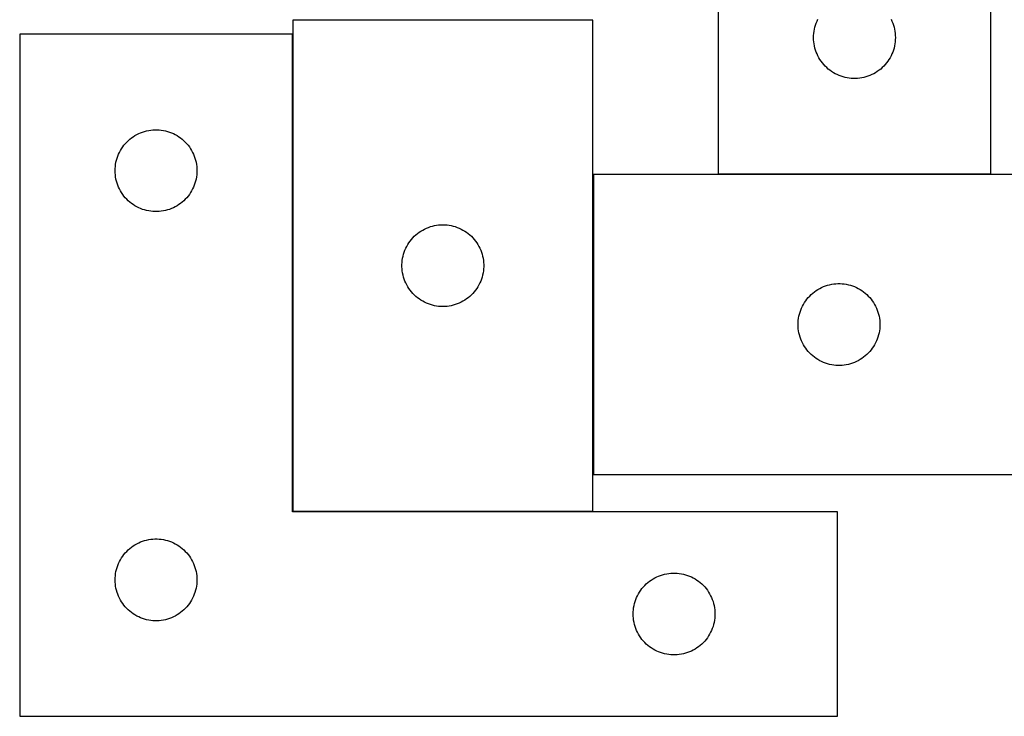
# Model space of a CAD drawing. Header units: millimetres. Extents: x 7 to 1492, y 7 to 455.
# Tile 1 of 6: x 7 to 368, y 7 to 262. Entities that reach past the tile are written whole.
import ezdxf

# ---------------------------------------------------------------- set-up
doc = ezdxf.new("R2010")
doc.units = ezdxf.units.MM
doc.layers.add('COMMON', color=5, linetype='CONTINUOUS', true_color=0x0000ff)
doc.layers.add('CUT', color=7, linetype='CONTINUOUS', true_color=0x000000)

msp = doc.modelspace()

# ---------------------------------------------------------------- linework, layer by layer
at = {"layer": 'COMMON'}
for p, q in [((106.643344, 256.626527), (106.643344, 81.826528)), ((362.71906, 205.321943), (262.71906, 205.321943)), ((106.743345, 81.726527), (216.743345, 81.726527))]:
    msp.add_line(p, q, dxfattribs=at)
at = {"layer": 'CUT'}
for p, q in [((362.71906, 205.421943), (362.71906, 455.421943)), ((262.71906, 380.421943), (262.71906, 205.421943)), ((216.743345, 261.826528), (106.743345, 261.826528)), ((106.743345, 261.826528), (106.743345, 81.826528)), ((216.743345, 81.826528), (216.743345, 261.826528)), ((298.42953, 259.983665), (298.683308, 260.713224)), ((298.683308, 260.713224), (298.974307, 261.428751)), ((298.974307, 261.428751), (299.301754, 262.12835)), ((326.136367, 262.12835), (326.463814, 261.428751)), ((326.463814, 261.428751), (326.754813, 260.713224)), ((326.754813, 260.713224), (327.008591, 259.983665)), ((106.543344, 256.626527), (6.543344, 256.626527)), ((6.543344, 256.626527), (6.543344, 6.626527)), ((106.543344, 81.626527), (106.543344, 256.626527)), ((297.738949, 256.194124), (297.798562, 256.964258)), ((297.798562, 256.964258), (297.897742, 257.730301)), ((297.897742, 257.730301), (298.036225, 258.490224)), ((298.036225, 258.490224), (298.213644, 259.242009)), ((298.213644, 259.242009), (298.42953, 259.983665)), ((327.008591, 259.983665), (327.224476, 259.242009)), ((327.224476, 259.242009), (327.401896, 258.490224)), ((327.401896, 258.490224), (327.540379, 257.730301)), ((327.540379, 257.730301), (327.639559, 256.964258)), ((327.639559, 256.964258), (327.699172, 256.194124)), ((297.71906, 255.421943), (297.738949, 256.194124)), ((297.738949, 254.649761), (297.71906, 255.421943)), ((297.798562, 253.879628), (297.738949, 254.649761)), ((297.897742, 253.113584), (297.798562, 253.879628)), ((298.036225, 252.353662), (297.897742, 253.113584)), ((327.540379, 253.113584), (327.401896, 252.353662)), ((327.639559, 253.879628), (327.540379, 253.113584)), ((327.699172, 254.649761), (327.639559, 253.879628)), ((327.699172, 256.194124), (327.71906, 255.421943)), ((327.71906, 255.421943), (327.699172, 254.649761)), ((298.213644, 251.601876), (298.036225, 252.353662)), ((298.42953, 250.86022), (298.213644, 251.601876)), ((298.683308, 250.130661), (298.42953, 250.86022)), ((298.974307, 249.415134), (298.683308, 250.130661)), ((299.301754, 248.715536), (298.974307, 249.415134)), ((326.463814, 249.415134), (326.136367, 248.715536)), ((326.754813, 250.130661), (326.463814, 249.415134)), ((327.008591, 250.86022), (326.754813, 250.130661)), ((327.224476, 251.601876), (327.008591, 250.86022)), ((327.401896, 252.353662), (327.224476, 251.601876)), ((299.664782, 248.033722), (299.301754, 248.715536)), ((300.062427, 247.3715), (299.664782, 248.033722)), ((300.493635, 246.730626), (300.062427, 247.3715)), ((300.957263, 246.1128), (300.493635, 246.730626)), ((301.452081, 245.519661), (300.957263, 246.1128)), ((324.480857, 246.1128), (323.986039, 245.519661)), ((324.944485, 246.730626), (324.480857, 246.1128)), ((325.375694, 247.3715), (324.944485, 246.730626)), ((325.773339, 248.033722), (325.375694, 247.3715)), ((326.136367, 248.715536), (325.773339, 248.033722)), ((301.976778, 244.95278), (301.452081, 245.519661)), ((302.52996, 244.413662), (301.976778, 244.95278)), ((303.110163, 243.903736), (302.52996, 244.413662)), ((303.715846, 243.424354), (303.110163, 243.903736)), ((304.345405, 242.976787), (303.715846, 243.424354)), ((304.997168, 242.562223), (304.345405, 242.976787)), ((305.669409, 242.181761), (304.997168, 242.562223)), ((306.360345, 241.836409), (305.669409, 242.181761)), ((319.768712, 242.181761), (319.077776, 241.836409)), ((320.440952, 242.562223), (319.768712, 242.181761)), ((321.092716, 242.976787), (320.440952, 242.562223)), ((321.722275, 243.424354), (321.092716, 242.976787)), ((322.327958, 243.903736), (321.722275, 243.424354)), ((322.90816, 244.413662), (322.327958, 243.903736)), ((323.461343, 244.95278), (322.90816, 244.413662)), ((323.986039, 245.519661), (323.461343, 244.95278)), ((307.068142, 241.527083), (306.360345, 241.836409)), ((307.790925, 241.254604), (307.068142, 241.527083)), ((308.526776, 241.019695), (307.790925, 241.254604)), ((309.273744, 240.822977), (308.526776, 241.019695)), ((310.029849, 240.664973), (309.273744, 240.822977)), ((310.793085, 240.546103), (310.029849, 240.664973)), ((311.561428, 240.46668), (310.793085, 240.546103)), ((312.332842, 240.426916), (311.561428, 240.46668)), ((313.105279, 240.426916), (312.332842, 240.426916)), ((313.876692, 240.46668), (313.105279, 240.426916)), ((314.645036, 240.546103), (313.876692, 240.46668)), ((315.408272, 240.664973), (314.645036, 240.546103)), ((316.164376, 240.822977), (315.408272, 240.664973)), ((316.911345, 241.019695), (316.164376, 240.822977)), ((317.647196, 241.254604), (316.911345, 241.019695)), ((318.369979, 241.527083), (317.647196, 241.254604)), ((319.077776, 241.836409), (318.369979, 241.527083)), ((50.184628, 220.212061), (50.892426, 220.521386)), ((50.892426, 220.521386), (51.615208, 220.793865)), ((51.615208, 220.793865), (52.35106, 221.028775)), ((52.35106, 221.028775), (53.098028, 221.225492)), ((53.098028, 221.225492), (53.854133, 221.383496)), ((53.854133, 221.383496), (54.617369, 221.502367)), ((54.617369, 221.502367), (55.385712, 221.581789)), ((55.385712, 221.581789), (56.157125, 221.621554)), ((56.157125, 221.621554), (56.929563, 221.621554)), ((56.929563, 221.621554), (57.700976, 221.581789)), ((57.700976, 221.581789), (58.46932, 221.502367)), ((58.46932, 221.502367), (59.232556, 221.383496)), ((59.232556, 221.383496), (59.98866, 221.225492)), ((59.98866, 221.225492), (60.735629, 221.028775)), ((60.735629, 221.028775), (61.47148, 220.793865)), ((61.47148, 220.793865), (62.194263, 220.521386)), ((62.194263, 220.521386), (62.90206, 220.212061)), ((45.276365, 216.528808), (45.801061, 217.095689)), ((45.801061, 217.095689), (46.354244, 217.634807)), ((46.354244, 217.634807), (46.934447, 218.144733)), ((46.934447, 218.144733), (47.54013, 218.624115)), ((47.54013, 218.624115), (48.169688, 219.071682)), ((48.169688, 219.071682), (48.821452, 219.486246)), ((48.821452, 219.486246), (49.493693, 219.866709)), ((49.493693, 219.866709), (50.184628, 220.212061)), ((62.90206, 220.212061), (63.592995, 219.866709)), ((63.592995, 219.866709), (64.265236, 219.486246)), ((64.265236, 219.486246), (64.917, 219.071682)), ((64.917, 219.071682), (65.546558, 218.624115)), ((65.546558, 218.624115), (66.152242, 218.144733)), ((66.152242, 218.144733), (66.732444, 217.634807)), ((66.732444, 217.634807), (67.285627, 217.095689)), ((67.285627, 217.095689), (67.810323, 216.528808)), ((42.798591, 212.633335), (43.126038, 213.332933)), ((43.126038, 213.332933), (43.489066, 214.014748)), ((43.489066, 214.014748), (43.886711, 214.67697)), ((43.886711, 214.67697), (44.317919, 215.317843)), ((44.317919, 215.317843), (44.781547, 215.935669)), ((44.781547, 215.935669), (45.276365, 216.528808)), ((67.810323, 216.528808), (68.305141, 215.935669)), ((68.305141, 215.935669), (68.768769, 215.317843)), ((68.768769, 215.317843), (69.199978, 214.67697)), ((69.199978, 214.67697), (69.597623, 214.014748)), ((69.597623, 214.014748), (69.96065, 213.332933)), ((69.96065, 213.332933), (70.288098, 212.633335)), ((41.722026, 208.934885), (41.860509, 209.694808)), ((41.860509, 209.694808), (42.037928, 210.446593)), ((42.037928, 210.446593), (42.253813, 211.188249)), ((42.253813, 211.188249), (42.507592, 211.917808)), ((42.507592, 211.917808), (42.798591, 212.633335)), ((70.288098, 212.633335), (70.579096, 211.917808)), ((70.579096, 211.917808), (70.832875, 211.188249)), ((70.832875, 211.188249), (71.04876, 210.446593)), ((71.04876, 210.446593), (71.226179, 209.694808)), ((71.226179, 209.694808), (71.364663, 208.934885)), ((41.543344, 206.626527), (41.563233, 207.398708)), ((41.563233, 205.854345), (41.543344, 206.626527)), ((41.563233, 207.398708), (41.622846, 208.168842)), ((41.622846, 205.084212), (41.563233, 205.854345)), ((41.622846, 208.168842), (41.722026, 208.934885)), ((71.364663, 208.934885), (71.463842, 208.168842)), ((71.463842, 208.168842), (71.523456, 207.398708)), ((71.523456, 205.854345), (71.463842, 205.084212)), ((71.523456, 207.398708), (71.543344, 206.626527)), ((71.543344, 206.626527), (71.523456, 205.854345)), ((41.722026, 204.318168), (41.622846, 205.084212)), ((41.860509, 203.558246), (41.722026, 204.318168)), ((42.037928, 202.80646), (41.860509, 203.558246)), ((42.253813, 202.064804), (42.037928, 202.80646)), ((71.04876, 202.80646), (70.832875, 202.064804)), ((71.226179, 203.558246), (71.04876, 202.80646)), ((71.364663, 204.318168), (71.226179, 203.558246)), ((71.463842, 205.084212), (71.364663, 204.318168)), ((397.039363, 205.221942), (217.039363, 205.221942)), ((217.039363, 205.221942), (217.039363, 95.221942)), ((262.71906, 205.421943), (362.71906, 205.421943)), ((42.507592, 201.335245), (42.253813, 202.064804)), ((42.798591, 200.619718), (42.507592, 201.335245)), ((43.126038, 199.92012), (42.798591, 200.619718)), ((43.489066, 199.238306), (43.126038, 199.92012)), ((43.886711, 198.576084), (43.489066, 199.238306)), ((69.597623, 199.238306), (69.199978, 198.576084)), ((69.96065, 199.92012), (69.597623, 199.238306)), ((70.288098, 200.619718), (69.96065, 199.92012)), ((70.579096, 201.335245), (70.288098, 200.619718)), ((70.832875, 202.064804), (70.579096, 201.335245)), ((44.317919, 197.93521), (43.886711, 198.576084)), ((44.781547, 197.317384), (44.317919, 197.93521)), ((45.276365, 196.724245), (44.781547, 197.317384)), ((45.801061, 196.157364), (45.276365, 196.724245)), ((46.354244, 195.618246), (45.801061, 196.157364)), ((46.934447, 195.10832), (46.354244, 195.618246)), ((47.54013, 194.628938), (46.934447, 195.10832)), ((66.152242, 195.10832), (65.546558, 194.628938)), ((66.732444, 195.618246), (66.152242, 195.10832)), ((67.285627, 196.157364), (66.732444, 195.618246)), ((67.810323, 196.724245), (67.285627, 196.157364)), ((68.305141, 197.317384), (67.810323, 196.724245)), ((68.768769, 197.93521), (68.305141, 197.317384)), ((69.199978, 198.576084), (68.768769, 197.93521)), ((48.169688, 194.181371), (47.54013, 194.628938)), ((48.821452, 193.766807), (48.169688, 194.181371)), ((49.493693, 193.386345), (48.821452, 193.766807)), ((50.184628, 193.040993), (49.493693, 193.386345)), ((50.892426, 192.731667), (50.184628, 193.040993)), ((51.615208, 192.459188), (50.892426, 192.731667)), ((52.35106, 192.224278), (51.615208, 192.459188)), ((53.098028, 192.027561), (52.35106, 192.224278)), ((53.854133, 191.869557), (53.098028, 192.027561)), ((54.617369, 191.750686), (53.854133, 191.869557)), ((55.385712, 191.671264), (54.617369, 191.750686)), ((56.157125, 191.6315), (55.385712, 191.671264)), ((56.929563, 191.6315), (56.157125, 191.6315)), ((57.700976, 191.671264), (56.929563, 191.6315)), ((58.46932, 191.750686), (57.700976, 191.671264)), ((59.232556, 191.869557), (58.46932, 191.750686)), ((59.98866, 192.027561), (59.232556, 191.869557)), ((60.735629, 192.224278), (59.98866, 192.027561)), ((61.47148, 192.459188), (60.735629, 192.224278)), ((62.194263, 192.731667), (61.47148, 192.459188)), ((62.90206, 193.040993), (62.194263, 192.731667)), ((63.592995, 193.386345), (62.90206, 193.040993)), ((64.265236, 193.766807), (63.592995, 193.386345)), ((64.917, 194.181371), (64.265236, 193.766807)), ((65.546558, 194.628938), (64.917, 194.181371)), ((153.052029, 184.051953), (153.692902, 184.483161)), ((153.692902, 184.483161), (154.355124, 184.880806)), ((154.355124, 184.880806), (155.036938, 185.243834)), ((155.036938, 185.243834), (155.736537, 185.571281)), ((155.736537, 185.571281), (156.452064, 185.86228)), ((156.452064, 185.86228), (157.181623, 186.116058)), ((157.181623, 186.116058), (157.923278, 186.331943)), ((157.923278, 186.331943), (158.675064, 186.509363)), ((158.675064, 186.509363), (159.434987, 186.647846)), ((159.434987, 186.647846), (160.20103, 186.747026)), ((160.20103, 186.747026), (160.971164, 186.806639)), ((160.971164, 186.806639), (161.743345, 186.826528)), ((161.743345, 186.826528), (162.515527, 186.806639)), ((162.515527, 186.806639), (163.28566, 186.747026)), ((163.28566, 186.747026), (164.051704, 186.647846)), ((164.051704, 186.647846), (164.811626, 186.509363)), ((164.811626, 186.509363), (165.563412, 186.331943)), ((165.563412, 186.331943), (166.305068, 186.116058)), ((166.305068, 186.116058), (167.034626, 185.86228)), ((167.034626, 185.86228), (167.750154, 185.571281)), ((167.750154, 185.571281), (168.449752, 185.243834)), ((168.449752, 185.243834), (169.131566, 184.880806)), ((169.131566, 184.880806), (169.793788, 184.483161)), ((169.793788, 184.483161), (170.434662, 184.051953)), ((149.29819, 180.200183), (149.745757, 180.829742)), ((149.745757, 180.829742), (150.225138, 181.435425)), ((150.225138, 181.435425), (150.735065, 182.015628)), ((150.735065, 182.015628), (151.274183, 182.56881)), ((151.274183, 182.56881), (151.841063, 183.093507)), ((151.841063, 183.093507), (152.434203, 183.588325)), ((152.434203, 183.588325), (153.052029, 184.051953)), ((170.434662, 184.051953), (171.052487, 183.588325)), ((171.052487, 183.588325), (171.645627, 183.093507)), ((171.645627, 183.093507), (172.212508, 182.56881)), ((172.212508, 182.56881), (172.751626, 182.015628)), ((172.751626, 182.015628), (173.261552, 181.435425)), ((173.261552, 181.435425), (173.740934, 180.829742)), ((173.740934, 180.829742), (174.1885, 180.200183)), ((147.576007, 176.754663), (147.848486, 177.477446)), ((147.848486, 177.477446), (148.157811, 178.185243)), ((148.157811, 178.185243), (148.503163, 178.876179)), ((148.503163, 178.876179), (148.883626, 179.54842)), ((148.883626, 179.54842), (149.29819, 180.200183)), ((174.1885, 180.200183), (174.603065, 179.54842)), ((174.603065, 179.54842), (174.983527, 178.876179)), ((174.983527, 178.876179), (175.328879, 178.185243)), ((175.328879, 178.185243), (175.638205, 177.477446)), ((175.638205, 177.477446), (175.910684, 176.754663)), ((146.788082, 172.98416), (146.867505, 173.752503)), ((146.867505, 173.752503), (146.986376, 174.515739)), ((146.986376, 174.515739), (147.14438, 175.271844)), ((147.14438, 175.271844), (147.341097, 176.018812)), ((147.341097, 176.018812), (147.576007, 176.754663)), ((175.910684, 176.754663), (176.145593, 176.018812)), ((176.145593, 176.018812), (176.342311, 175.271844)), ((176.342311, 175.271844), (176.500314, 174.515739)), ((176.500314, 174.515739), (176.619185, 173.752503)), ((176.619185, 173.752503), (176.698608, 172.98416)), ((146.748318, 172.212746), (146.788082, 172.98416)), ((146.748318, 171.440309), (146.748318, 172.212746)), ((146.788082, 170.668896), (146.748318, 171.440309)), ((146.867505, 169.900552), (146.788082, 170.668896)), ((146.986376, 169.137316), (146.867505, 169.900552)), ((176.619185, 169.900552), (176.500314, 169.137316)), ((176.698608, 170.668896), (176.619185, 169.900552)), ((176.698608, 172.98416), (176.738372, 172.212746)), ((176.738372, 171.440309), (176.698608, 170.668896)), ((176.738372, 172.212746), (176.738372, 171.440309)), ((147.14438, 168.381211), (146.986376, 169.137316)), ((147.341097, 167.634243), (147.14438, 168.381211)), ((147.576007, 166.898392), (147.341097, 167.634243)), ((147.848486, 166.175609), (147.576007, 166.898392)), ((148.157811, 165.467812), (147.848486, 166.175609)), ((175.638205, 166.175609), (175.328879, 165.467812)), ((175.910684, 166.898392), (175.638205, 166.175609)), ((176.145593, 167.634243), (175.910684, 166.898392)), ((176.342311, 168.381211), (176.145593, 167.634243)), ((176.500314, 169.137316), (176.342311, 168.381211)), ((148.503163, 164.776876), (148.157811, 165.467812)), ((148.883626, 164.104636), (148.503163, 164.776876)), ((149.29819, 163.452872), (148.883626, 164.104636)), ((149.745757, 162.823313), (149.29819, 163.452872)), ((150.225138, 162.21763), (149.745757, 162.823313)), ((173.740934, 162.823313), (173.261552, 162.21763)), ((174.1885, 163.452872), (173.740934, 162.823313)), ((174.603065, 164.104636), (174.1885, 163.452872)), ((174.983527, 164.776876), (174.603065, 164.104636)), ((175.328879, 165.467812), (174.983527, 164.776876)), ((298.036149, 162.21953), (298.665707, 162.667097)), ((298.665707, 162.667097), (299.317471, 163.081661)), ((299.317471, 163.081661), (299.989712, 163.462124)), ((299.989712, 163.462124), (300.680647, 163.807476)), ((300.680647, 163.807476), (301.388445, 164.116801)), ((301.388445, 164.116801), (302.111228, 164.38928)), ((302.111228, 164.38928), (302.847079, 164.62419)), ((302.847079, 164.62419), (303.594047, 164.820907)), ((303.594047, 164.820907), (304.350152, 164.978911)), ((304.350152, 164.978911), (305.113388, 165.097782)), ((305.113388, 165.097782), (305.881731, 165.177205)), ((305.881731, 165.177205), (306.653145, 165.216969)), ((306.653145, 165.216969), (307.425582, 165.216969)), ((307.425582, 165.216969), (308.196995, 165.177205)), ((308.196995, 165.177205), (308.965339, 165.097782)), ((308.965339, 165.097782), (309.728575, 164.978911)), ((309.728575, 164.978911), (310.484679, 164.820907)), ((310.484679, 164.820907), (311.231648, 164.62419)), ((311.231648, 164.62419), (311.967499, 164.38928)), ((311.967499, 164.38928), (312.690282, 164.116801)), ((312.690282, 164.116801), (313.398079, 163.807476)), ((313.398079, 163.807476), (314.089014, 163.462124)), ((314.089014, 163.462124), (314.761255, 163.081661)), ((314.761255, 163.081661), (315.413019, 162.667097)), ((315.413019, 162.667097), (316.042577, 162.21953)), ((150.735065, 161.637428), (150.225138, 162.21763)), ((151.274183, 161.084245), (150.735065, 161.637428)), ((151.841063, 160.559549), (151.274183, 161.084245)), ((152.434203, 160.06473), (151.841063, 160.559549)), ((153.052029, 159.601103), (152.434203, 160.06473)), ((153.692902, 159.169894), (153.052029, 159.601103)), ((154.355124, 158.772249), (153.692902, 159.169894)), ((169.793788, 159.169894), (169.131566, 158.772249)), ((170.434662, 159.601103), (169.793788, 159.169894)), ((171.052487, 160.06473), (170.434662, 159.601103)), ((171.645627, 160.559549), (171.052487, 160.06473)), ((172.212508, 161.084245), (171.645627, 160.559549)), ((172.751626, 161.637428), (172.212508, 161.084245)), ((173.261552, 162.21763), (172.751626, 161.637428)), ((294.38273, 158.272385), (294.813938, 158.913258)), ((294.813938, 158.913258), (295.277566, 159.531084)), ((295.277566, 159.531084), (295.772384, 160.124223)), ((295.772384, 160.124223), (296.29708, 160.691104)), ((296.29708, 160.691104), (296.850263, 161.230222)), ((296.850263, 161.230222), (297.430466, 161.740148)), ((297.430466, 161.740148), (298.036149, 162.21953)), ((316.042577, 162.21953), (316.648261, 161.740148)), ((316.648261, 161.740148), (317.228463, 161.230222)), ((317.228463, 161.230222), (317.781646, 160.691104)), ((317.781646, 160.691104), (318.306342, 160.124223)), ((318.306342, 160.124223), (318.80116, 159.531084)), ((318.80116, 159.531084), (319.264788, 158.913258)), ((319.264788, 158.913258), (319.695997, 158.272385)), ((155.036938, 158.409221), (154.355124, 158.772249)), ((155.736537, 158.081774), (155.036938, 158.409221)), ((156.452064, 157.790775), (155.736537, 158.081774)), ((157.181623, 157.536997), (156.452064, 157.790775)), ((157.923278, 157.321112), (157.181623, 157.536997)), ((158.675064, 157.143692), (157.923278, 157.321112)), ((159.434987, 157.005209), (158.675064, 157.143692)), ((160.20103, 156.906029), (159.434987, 157.005209)), ((160.971164, 156.846416), (160.20103, 156.906029)), ((161.743345, 156.826528), (160.971164, 156.846416)), ((162.515527, 156.846416), (161.743345, 156.826528)), ((163.28566, 156.906029), (162.515527, 156.846416)), ((164.051704, 157.005209), (163.28566, 156.906029)), ((164.811626, 157.143692), (164.051704, 157.005209)), ((165.563412, 157.321112), (164.811626, 157.143692)), ((166.305068, 157.536997), (165.563412, 157.321112)), ((167.034626, 157.790775), (166.305068, 157.536997)), ((167.750154, 158.081774), (167.034626, 157.790775)), ((168.449752, 158.409221), (167.750154, 158.081774)), ((169.131566, 158.772249), (168.449752, 158.409221)), ((292.749833, 154.783664), (293.003611, 155.513223)), ((293.003611, 155.513223), (293.29461, 156.22875)), ((293.29461, 156.22875), (293.622057, 156.928349)), ((293.622057, 156.928349), (293.985085, 157.610163)), ((293.985085, 157.610163), (294.38273, 158.272385)), ((319.695997, 158.272385), (320.093642, 157.610163)), ((320.093642, 157.610163), (320.45667, 156.928349)), ((320.45667, 156.928349), (320.784117, 156.22875)), ((320.784117, 156.22875), (321.075116, 155.513223)), ((321.075116, 155.513223), (321.328894, 154.783664)), ((292.059252, 150.994123), (292.118865, 151.764257)), ((292.118865, 151.764257), (292.218045, 152.5303)), ((292.218045, 152.5303), (292.356528, 153.290223)), ((292.356528, 153.290223), (292.533947, 154.042008)), ((292.533947, 154.042008), (292.749833, 154.783664)), ((321.328894, 154.783664), (321.544779, 154.042008)), ((321.544779, 154.042008), (321.722199, 153.290223)), ((321.722199, 153.290223), (321.860682, 152.5303)), ((321.860682, 152.5303), (321.959861, 151.764257)), ((321.959861, 151.764257), (322.019475, 150.994123)), ((292.039363, 150.221942), (292.059252, 150.994123)), ((292.059252, 149.44976), (292.039363, 150.221942)), ((292.118865, 148.679627), (292.059252, 149.44976)), ((292.218045, 147.913583), (292.118865, 148.679627)), ((321.959861, 148.679627), (321.860682, 147.913583)), ((322.019475, 149.44976), (321.959861, 148.679627)), ((322.019475, 150.994123), (322.039363, 150.221942)), ((322.039363, 150.221942), (322.019475, 149.44976)), ((292.356528, 147.153661), (292.218045, 147.913583)), ((292.533947, 146.401875), (292.356528, 147.153661)), ((292.749833, 145.660219), (292.533947, 146.401875)), ((293.003611, 144.93066), (292.749833, 145.660219)), ((293.29461, 144.215133), (293.003611, 144.93066)), ((321.075116, 144.93066), (320.784117, 144.215133)), ((321.328894, 145.660219), (321.075116, 144.93066)), ((321.544779, 146.401875), (321.328894, 145.660219)), ((321.722199, 147.153661), (321.544779, 146.401875)), ((321.860682, 147.913583), (321.722199, 147.153661)), ((293.622057, 143.515535), (293.29461, 144.215133)), ((293.985085, 142.833721), (293.622057, 143.515535)), ((294.38273, 142.171499), (293.985085, 142.833721)), ((294.813938, 141.530625), (294.38273, 142.171499)), ((295.277566, 140.912799), (294.813938, 141.530625)), ((295.772384, 140.31966), (295.277566, 140.912799)), ((318.80116, 140.912799), (318.306342, 140.31966)), ((319.264788, 141.530625), (318.80116, 140.912799)), ((319.695997, 142.171499), (319.264788, 141.530625)), ((320.093642, 142.833721), (319.695997, 142.171499)), ((320.45667, 143.515535), (320.093642, 142.833721)), ((320.784117, 144.215133), (320.45667, 143.515535)), ((296.29708, 139.752779), (295.772384, 140.31966)), ((296.850263, 139.213661), (296.29708, 139.752779)), ((297.430466, 138.703735), (296.850263, 139.213661)), ((298.036149, 138.224353), (297.430466, 138.703735)), ((298.665707, 137.776786), (298.036149, 138.224353)), ((299.317471, 137.362222), (298.665707, 137.776786)), ((299.989712, 136.98176), (299.317471, 137.362222)), ((314.761255, 137.362222), (314.089014, 136.98176)), ((315.413019, 137.776786), (314.761255, 137.362222)), ((316.042577, 138.224353), (315.413019, 137.776786)), ((316.648261, 138.703735), (316.042577, 138.224353)), ((317.228463, 139.213661), (316.648261, 138.703735)), ((317.781646, 139.752779), (317.228463, 139.213661)), ((318.306342, 140.31966), (317.781646, 139.752779)), ((300.680647, 136.636408), (299.989712, 136.98176)), ((301.388445, 136.327082), (300.680647, 136.636408)), ((302.111228, 136.054603), (301.388445, 136.327082)), ((302.847079, 135.819694), (302.111228, 136.054603)), ((303.594047, 135.622976), (302.847079, 135.819694)), ((304.350152, 135.464972), (303.594047, 135.622976)), ((305.113388, 135.346102), (304.350152, 135.464972)), ((305.881731, 135.266679), (305.113388, 135.346102)), ((306.653145, 135.226915), (305.881731, 135.266679)), ((307.425582, 135.226915), (306.653145, 135.226915)), ((308.196995, 135.266679), (307.425582, 135.226915)), ((308.965339, 135.346102), (308.196995, 135.266679)), ((309.728575, 135.464972), (308.965339, 135.346102)), ((310.484679, 135.622976), (309.728575, 135.464972)), ((311.231648, 135.819694), (310.484679, 135.622976)), ((311.967499, 136.054603), (311.231648, 135.819694)), ((312.690282, 136.327082), (311.967499, 136.054603)), ((313.398079, 136.636408), (312.690282, 136.327082)), ((314.089014, 136.98176), (313.398079, 136.636408)), ((217.039363, 95.221942), (397.039363, 95.221942)), ((306.543344, 81.626527), (106.543344, 81.626527)), ((106.743345, 81.826528), (216.743345, 81.826528)), ((306.543344, 6.626527), (306.543344, 81.626527)), ((46.934447, 68.144733), (47.54013, 68.624115)), ((47.54013, 68.624115), (48.169688, 69.071682)), ((48.169688, 69.071682), (48.821452, 69.486246)), ((48.821452, 69.486246), (49.493693, 69.866709)), ((49.493693, 69.866709), (50.184628, 70.212061)), ((50.184628, 70.212061), (50.892426, 70.521386)), ((50.892426, 70.521386), (51.615208, 70.793865)), ((51.615208, 70.793865), (52.35106, 71.028775)), ((52.35106, 71.028775), (53.098028, 71.225492)), ((53.098028, 71.225492), (53.854133, 71.383496)), ((53.854133, 71.383496), (54.617369, 71.502367)), ((54.617369, 71.502367), (55.385712, 71.581789)), ((55.385712, 71.581789), (56.157125, 71.621554)), ((56.157125, 71.621554), (56.929563, 71.621554)), ((56.929563, 71.621554), (57.700976, 71.581789)), ((57.700976, 71.581789), (58.46932, 71.502367)), ((58.46932, 71.502367), (59.232556, 71.383496)), ((59.232556, 71.383496), (59.98866, 71.225492)), ((59.98866, 71.225492), (60.735629, 71.028775)), ((60.735629, 71.028775), (61.47148, 70.793865)), ((61.47148, 70.793865), (62.194263, 70.521386)), ((62.194263, 70.521386), (62.90206, 70.212061)), ((62.90206, 70.212061), (63.592995, 69.866709)), ((63.592995, 69.866709), (64.265236, 69.486246)), ((64.265236, 69.486246), (64.917, 69.071682)), ((64.917, 69.071682), (65.546558, 68.624115)), ((65.546558, 68.624115), (66.152242, 68.144733)), ((43.886711, 64.67697), (44.317919, 65.317843)), ((44.317919, 65.317843), (44.781547, 65.935669)), ((44.781547, 65.935669), (45.276365, 66.528808)), ((45.276365, 66.528808), (45.801061, 67.095689)), ((45.801061, 67.095689), (46.354244, 67.634807)), ((46.354244, 67.634807), (46.934447, 68.144733)), ((66.152242, 68.144733), (66.732444, 67.634807)), ((66.732444, 67.634807), (67.285627, 67.095689)), ((67.285627, 67.095689), (67.810323, 66.528808)), ((67.810323, 66.528808), (68.305141, 65.935669)), ((68.305141, 65.935669), (68.768769, 65.317843)), ((68.768769, 65.317843), (69.199978, 64.67697)), ((42.253813, 61.188249), (42.507592, 61.917808)), ((42.507592, 61.917808), (42.798591, 62.633335)), ((42.798591, 62.633335), (43.126038, 63.332933)), ((43.126038, 63.332933), (43.489066, 64.014748)), ((43.489066, 64.014748), (43.886711, 64.67697)), ((69.199978, 64.67697), (69.597623, 64.014748)), ((69.597623, 64.014748), (69.96065, 63.332933)), ((69.96065, 63.332933), (70.288098, 62.633335)), ((70.288098, 62.633335), (70.579096, 61.917808)), ((70.579096, 61.917808), (70.832875, 61.188249)), ((41.563233, 57.398708), (41.622846, 58.168842)), ((41.622846, 58.168842), (41.722026, 58.934885)), ((41.722026, 58.934885), (41.860509, 59.694808)), ((41.860509, 59.694808), (42.037928, 60.446593)), ((42.037928, 60.446593), (42.253813, 61.188249)), ((70.832875, 61.188249), (71.04876, 60.446593)), ((71.04876, 60.446593), (71.226179, 59.694808)), ((71.226179, 59.694808), (71.364663, 58.934885)), ((71.364663, 58.934885), (71.463842, 58.168842)), ((71.463842, 58.168842), (71.523456, 57.398708)), ((240.184628, 57.712061), (240.892426, 58.021386)), ((240.892426, 58.021386), (241.615208, 58.293865)), ((241.615208, 58.293865), (242.35106, 58.528775)), ((242.35106, 58.528775), (243.098028, 58.725492)), ((243.098028, 58.725492), (243.854133, 58.883496)), ((243.854133, 58.883496), (244.617369, 59.002367)), ((244.617369, 59.002367), (245.385712, 59.081789)), ((245.385712, 59.081789), (246.157125, 59.121554)), ((246.157125, 59.121554), (246.929563, 59.121554)), ((246.929563, 59.121554), (247.700976, 59.081789)), ((247.700976, 59.081789), (248.46932, 59.002367)), ((248.46932, 59.002367), (249.232556, 58.883496)), ((249.232556, 58.883496), (249.98866, 58.725492)), ((249.98866, 58.725492), (250.735629, 58.528775)), ((250.735629, 58.528775), (251.47148, 58.293865)), ((251.47148, 58.293865), (252.194263, 58.021386)), ((252.194263, 58.021386), (252.90206, 57.712061)), ((41.543344, 56.626527), (41.563233, 57.398708)), ((41.563233, 55.854345), (41.543344, 56.626527)), ((41.622846, 55.084212), (41.563233, 55.854345)), ((41.722026, 54.318168), (41.622846, 55.084212)), ((41.860509, 53.558246), (41.722026, 54.318168)), ((71.364663, 54.318168), (71.226179, 53.558246)), ((71.463842, 55.084212), (71.364663, 54.318168)), ((71.523456, 55.854345), (71.463842, 55.084212)), ((71.523456, 57.398708), (71.543344, 56.626527)), ((71.543344, 56.626527), (71.523456, 55.854345)), ((235.276365, 54.028808), (235.801061, 54.595689)), ((235.801061, 54.595689), (236.354244, 55.134807)), ((236.354244, 55.134807), (236.934447, 55.644733)), ((236.934447, 55.644733), (237.54013, 56.124115)), ((237.54013, 56.124115), (238.169688, 56.571682)), ((238.169688, 56.571682), (238.821452, 56.986246)), ((238.821452, 56.986246), (239.493693, 57.366709)), ((239.493693, 57.366709), (240.184628, 57.712061)), ((252.90206, 57.712061), (253.592995, 57.366709)), ((253.592995, 57.366709), (254.265236, 56.986246)), ((254.265236, 56.986246), (254.917, 56.571682)), ((254.917, 56.571682), (255.546558, 56.124115)), ((255.546558, 56.124115), (256.152242, 55.644733)), ((256.152242, 55.644733), (256.732444, 55.134807)), ((256.732444, 55.134807), (257.285627, 54.595689)), ((257.285627, 54.595689), (257.810323, 54.028808)), ((42.037928, 52.80646), (41.860509, 53.558246)), ((42.253813, 52.064804), (42.037928, 52.80646)), ((42.507592, 51.335245), (42.253813, 52.064804)), ((42.798591, 50.619718), (42.507592, 51.335245)), ((43.126038, 49.92012), (42.798591, 50.619718)), ((70.288098, 50.619718), (69.96065, 49.92012)), ((70.579096, 51.335245), (70.288098, 50.619718)), ((70.832875, 52.064804), (70.579096, 51.335245)), ((71.04876, 52.80646), (70.832875, 52.064804)), ((71.226179, 53.558246), (71.04876, 52.80646)), ((232.798591, 50.133335), (233.126038, 50.832933)), ((233.126038, 50.832933), (233.489066, 51.514748)), ((233.489066, 51.514748), (233.886711, 52.17697)), ((233.886711, 52.17697), (234.317919, 52.817843)), ((234.317919, 52.817843), (234.781547, 53.435669)), ((234.781547, 53.435669), (235.276365, 54.028808)), ((257.810323, 54.028808), (258.305141, 53.435669)), ((258.305141, 53.435669), (258.768769, 52.817843)), ((258.768769, 52.817843), (259.199978, 52.17697)), ((259.199978, 52.17697), (259.597623, 51.514748)), ((259.597623, 51.514748), (259.96065, 50.832933)), ((259.96065, 50.832933), (260.288098, 50.133335)), ((43.489066, 49.238306), (43.126038, 49.92012)), ((43.886711, 48.576084), (43.489066, 49.238306)), ((44.317919, 47.93521), (43.886711, 48.576084)), ((44.781547, 47.317384), (44.317919, 47.93521)), ((45.276365, 46.724245), (44.781547, 47.317384)), ((68.305141, 47.317384), (67.810323, 46.724245)), ((68.768769, 47.93521), (68.305141, 47.317384)), ((69.199978, 48.576084), (68.768769, 47.93521)), ((69.597623, 49.238306), (69.199978, 48.576084)), ((69.96065, 49.92012), (69.597623, 49.238306)), ((231.722026, 46.434885), (231.860509, 47.194808)), ((231.860509, 47.194808), (232.037928, 47.946593)), ((232.037928, 47.946593), (232.253813, 48.688249)), ((232.253813, 48.688249), (232.507592, 49.417808)), ((232.507592, 49.417808), (232.798591, 50.133335)), ((260.288098, 50.133335), (260.579096, 49.417808)), ((260.579096, 49.417808), (260.832875, 48.688249)), ((260.832875, 48.688249), (261.04876, 47.946593)), ((261.04876, 47.946593), (261.226179, 47.194808)), ((261.226179, 47.194808), (261.364663, 46.434885)), ((45.801061, 46.157364), (45.276365, 46.724245)), ((46.354244, 45.618246), (45.801061, 46.157364)), ((46.934447, 45.10832), (46.354244, 45.618246)), ((47.54013, 44.628938), (46.934447, 45.10832)), ((48.169688, 44.181371), (47.54013, 44.628938)), ((48.821452, 43.766807), (48.169688, 44.181371)), ((49.493693, 43.386345), (48.821452, 43.766807)), ((50.184628, 43.040993), (49.493693, 43.386345)), ((63.592995, 43.386345), (62.90206, 43.040993)), ((64.265236, 43.766807), (63.592995, 43.386345)), ((64.917, 44.181371), (64.265236, 43.766807)), ((65.546558, 44.628938), (64.917, 44.181371)), ((66.152242, 45.10832), (65.546558, 44.628938)), ((66.732444, 45.618246), (66.152242, 45.10832)), ((67.285627, 46.157364), (66.732444, 45.618246)), ((67.810323, 46.724245), (67.285627, 46.157364)), ((231.543344, 44.126527), (231.563233, 44.898708)), ((231.563233, 43.354345), (231.543344, 44.126527)), ((231.563233, 44.898708), (231.622846, 45.668842)), ((231.622846, 42.584212), (231.563233, 43.354345)), ((231.622846, 45.668842), (231.722026, 46.434885)), ((261.364663, 46.434885), (261.463842, 45.668842)), ((261.463842, 45.668842), (261.523456, 44.898708)), ((261.523456, 43.354345), (261.463842, 42.584212)), ((261.523456, 44.898708), (261.543344, 44.126527)), ((261.543344, 44.126527), (261.523456, 43.354345)), ((50.892426, 42.731667), (50.184628, 43.040993)), ((51.615208, 42.459188), (50.892426, 42.731667)), ((52.35106, 42.224278), (51.615208, 42.459188)), ((53.098028, 42.027561), (52.35106, 42.224278)), ((53.854133, 41.869557), (53.098028, 42.027561)), ((54.617369, 41.750686), (53.854133, 41.869557)), ((55.385712, 41.671264), (54.617369, 41.750686)), ((56.157125, 41.6315), (55.385712, 41.671264)), ((56.929563, 41.6315), (56.157125, 41.6315)), ((57.700976, 41.671264), (56.929563, 41.6315)), ((58.46932, 41.750686), (57.700976, 41.671264)), ((59.232556, 41.869557), (58.46932, 41.750686)), ((59.98866, 42.027561), (59.232556, 41.869557)), ((60.735629, 42.224278), (59.98866, 42.027561)), ((61.47148, 42.459188), (60.735629, 42.224278)), ((62.194263, 42.731667), (61.47148, 42.459188)), ((62.90206, 43.040993), (62.194263, 42.731667)), ((231.722026, 41.818168), (231.622846, 42.584212)), ((231.860509, 41.058246), (231.722026, 41.818168)), ((232.037928, 40.30646), (231.860509, 41.058246)), ((232.253813, 39.564804), (232.037928, 40.30646)), ((261.04876, 40.30646), (260.832875, 39.564804)), ((261.226179, 41.058246), (261.04876, 40.30646)), ((261.364663, 41.818168), (261.226179, 41.058246)), ((261.463842, 42.584212), (261.364663, 41.818168)), ((232.507592, 38.835245), (232.253813, 39.564804)), ((232.798591, 38.119718), (232.507592, 38.835245)), ((233.126038, 37.42012), (232.798591, 38.119718)), ((233.489066, 36.738306), (233.126038, 37.42012)), ((233.886711, 36.076084), (233.489066, 36.738306)), ((259.597623, 36.738306), (259.199978, 36.076084)), ((259.96065, 37.42012), (259.597623, 36.738306)), ((260.288098, 38.119718), (259.96065, 37.42012)), ((260.579096, 38.835245), (260.288098, 38.119718)), ((260.832875, 39.564804), (260.579096, 38.835245)), ((234.317919, 35.43521), (233.886711, 36.076084)), ((234.781547, 34.817384), (234.317919, 35.43521)), ((235.276365, 34.224245), (234.781547, 34.817384)), ((235.801061, 33.657364), (235.276365, 34.224245)), ((236.354244, 33.118246), (235.801061, 33.657364)), ((236.934447, 32.60832), (236.354244, 33.118246)), ((237.54013, 32.128938), (236.934447, 32.60832)), ((256.152242, 32.60832), (255.546558, 32.128938)), ((256.732444, 33.118246), (256.152242, 32.60832)), ((257.285627, 33.657364), (256.732444, 33.118246)), ((257.810323, 34.224245), (257.285627, 33.657364)), ((258.305141, 34.817384), (257.810323, 34.224245)), ((258.768769, 35.43521), (258.305141, 34.817384)), ((259.199978, 36.076084), (258.768769, 35.43521)), ((238.169688, 31.681371), (237.54013, 32.128938)), ((238.821452, 31.266807), (238.169688, 31.681371)), ((239.493693, 30.886345), (238.821452, 31.266807)), ((240.184628, 30.540993), (239.493693, 30.886345)), ((240.892426, 30.231667), (240.184628, 30.540993)), ((241.615208, 29.959188), (240.892426, 30.231667)), ((242.35106, 29.724278), (241.615208, 29.959188)), ((243.098028, 29.527561), (242.35106, 29.724278)), ((243.854133, 29.369557), (243.098028, 29.527561)), ((244.617369, 29.250686), (243.854133, 29.369557)), ((245.385712, 29.171264), (244.617369, 29.250686)), ((246.157125, 29.1315), (245.385712, 29.171264)), ((246.929563, 29.1315), (246.157125, 29.1315)), ((247.700976, 29.171264), (246.929563, 29.1315)), ((248.46932, 29.250686), (247.700976, 29.171264)), ((249.232556, 29.369557), (248.46932, 29.250686)), ((249.98866, 29.527561), (249.232556, 29.369557)), ((250.735629, 29.724278), (249.98866, 29.527561)), ((251.47148, 29.959188), (250.735629, 29.724278)), ((252.194263, 30.231667), (251.47148, 29.959188)), ((252.90206, 30.540993), (252.194263, 30.231667)), ((253.592995, 30.886345), (252.90206, 30.540993)), ((254.265236, 31.266807), (253.592995, 30.886345)), ((254.917, 31.681371), (254.265236, 31.266807)), ((255.546558, 32.128938), (254.917, 31.681371)), ((6.543344, 6.626527), (306.543344, 6.626527))]:
    msp.add_line(p, q, dxfattribs=at)

doc.saveas('drawing.dxf')
